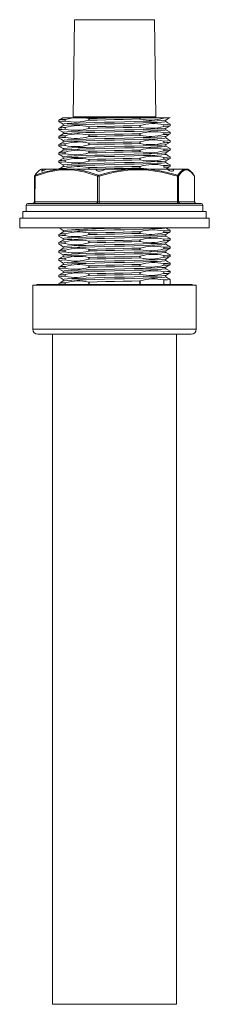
# Model space of a CAD drawing. Header units: millimetres. Extents: x 41 to 196, y 14 to 277.
# Tile 8 of 9: x 41 to 61, y 177 to 277. Entities that reach past the tile are written whole.
import ezdxf

# ---------------------------------------------------------------- set-up
doc = ezdxf.new("R2010")
doc.units = ezdxf.units.MM

msp = doc.modelspace()

# ---------------------------------------------------------------- linework, layer by layer
at = {"color": 7, "linetype": 'Continuous', "lineweight": 15}
for p, q in [((47.0474, 277.4504), (46.9437, 267.5494)), ((47.0474, 277.4504), (54.0385, 277.4504)), ((54.0385, 277.4504), (55.2379, 277.4504)), ((55.3416, 267.5494), (55.2379, 277.4504)), ((45.476, 267.221), (45.476, 267.0543)), ((46.9425, 267.4504), (45.8803, 267.4504)), ((46.1024, 267.2842), (46.1206, 267.2876)), ((46.1024, 267.1175), (46.1024, 267.2842)), ((46.1206, 267.1155), (46.1024, 267.1175)), ((46.1206, 267.2876), (46.9425, 267.4504)), ((46.1206, 267.1155), (46.1206, 267.2876)), ((48.0358, 267.4504), (46.9425, 267.4504)), ((48.0358, 267.4504), (48.528, 267.3687)), ((52.0291, 267.4504), (48.0358, 267.4504)), ((48.528, 267.3687), (48.553, 267.3667)), ((48.528, 267.1966), (48.528, 267.3687)), ((48.553, 267.2), (48.528, 267.1966)), ((48.553, 267.2), (48.553, 267.3667)), ((52.0291, 267.4504), (53.7323, 267.4504)), ((53.7323, 267.3259), (53.7323, 267.4504)), ((53.7573, 267.4504), (53.7323, 267.4504)), ((53.7573, 267.3239), (53.7323, 267.3259)), ((53.7573, 267.3239), (53.7573, 267.4504)), ((56.1647, 267.4504), (53.7573, 267.4504)), ((56.1647, 267.4049), (56.1647, 267.4504)), ((56.183, 267.4504), (56.1647, 267.4504)), ((56.183, 267.4083), (56.1647, 267.4049)), ((56.183, 267.4083), (56.183, 267.4504)), ((56.183, 267.4504), (56.7396, 267.4504)), ((56.376, 267.0545), (56.376, 267.2179)), ((45.476, 266.3877), (45.476, 266.221)), ((45.9093, 266.8042), (45.9093, 266.6408)), ((46.1024, 266.4509), (46.1206, 266.4543)), ((46.1024, 266.2842), (46.1024, 266.4509)), ((46.1206, 266.2822), (46.1024, 266.2842)), ((46.1206, 266.2822), (46.1206, 266.4543)), ((48.528, 266.5353), (48.553, 266.5333)), ((48.528, 266.3633), (48.528, 266.5353)), ((48.553, 266.3667), (48.528, 266.3633)), ((48.553, 266.3667), (48.553, 266.5333)), ((53.7323, 266.6592), (53.7573, 266.6627)), ((53.7323, 266.4926), (53.7323, 266.6592)), ((53.7573, 266.4906), (53.7323, 266.4926)), ((53.7573, 266.4906), (53.7573, 266.6627)), ((56.1647, 266.7436), (56.183, 266.7416)), ((56.1647, 266.5715), (56.1647, 266.7436)), ((56.183, 266.575), (56.1647, 266.5715)), ((56.183, 266.575), (56.183, 266.7416)), ((56.376, 266.2212), (56.376, 266.3846)), ((56.8093, 266.6377), (56.8093, 266.8043)), ((45.476, 265.5543), (45.476, 265.3877)), ((45.9093, 265.9708), (45.9093, 265.8075)), ((45.9093, 265.1375), (45.9093, 264.9741)), ((46.1024, 265.6175), (46.1206, 265.6209)), ((46.1024, 265.4509), (46.1024, 265.6175)), ((46.1206, 265.4488), (46.1024, 265.4509)), ((46.1206, 265.4488), (46.1206, 265.6209)), ((48.528, 265.702), (48.553, 265.7)), ((48.528, 265.5299), (48.528, 265.702)), ((48.553, 265.5333), (48.528, 265.5299)), ((48.553, 265.5333), (48.553, 265.7)), ((53.7323, 265.8259), (53.7573, 265.8293)), ((53.7323, 265.6592), (53.7323, 265.8259)), ((53.7573, 265.6572), (53.7323, 265.6592)), ((53.7573, 265.6572), (53.7573, 265.8293)), ((56.1647, 265.9103), (56.183, 265.9083)), ((56.1647, 265.7382), (56.1647, 265.9103)), ((56.183, 265.7416), (56.1647, 265.7382)), ((56.1647, 265.077), (56.183, 265.075)), ((56.1647, 264.9049), (56.1647, 265.077)), ((56.183, 265.7416), (56.183, 265.9083)), ((56.183, 264.9083), (56.183, 265.075)), ((56.376, 265.3879), (56.376, 265.5512)), ((56.8093, 265.8043), (56.8093, 265.971)), ((56.8093, 264.971), (56.8093, 265.1377)), ((45.476, 264.721), (45.476, 264.5543)), ((45.9093, 264.3041), (45.9093, 264.1408)), ((46.1024, 264.7842), (46.1206, 264.7876)), ((46.1024, 264.6175), (46.1024, 264.7842)), ((46.1206, 264.6155), (46.1024, 264.6175)), ((46.1206, 264.6155), (46.1206, 264.7876)), ((48.528, 264.8687), (48.553, 264.8667)), ((48.528, 264.6966), (48.528, 264.8687)), ((48.553, 264.7), (48.528, 264.6966)), ((48.553, 264.7), (48.553, 264.8667)), ((53.7323, 264.9926), (53.7573, 264.996)), ((53.7323, 264.8259), (53.7323, 264.9926)), ((53.7573, 264.8239), (53.7323, 264.8259)), ((53.7323, 264.1592), (53.7573, 264.1627)), ((53.7323, 263.9926), (53.7323, 264.1592)), ((53.7573, 264.8239), (53.7573, 264.996)), ((53.7573, 263.9906), (53.7573, 264.1627)), ((56.183, 264.9083), (56.1647, 264.9049)), ((56.1647, 264.2436), (56.183, 264.2416)), ((56.1647, 264.0715), (56.1647, 264.2436)), ((56.183, 264.075), (56.1647, 264.0715)), ((56.183, 264.075), (56.183, 264.2416)), ((56.376, 264.5545), (56.376, 264.7179)), ((56.8093, 264.1377), (56.8093, 264.3043)), ((45.476, 263.8877), (45.476, 263.721)), ((45.476, 263.0543), (45.476, 262.8877)), ((45.9093, 263.4708), (45.9093, 263.3075)), ((46.1024, 263.9509), (46.1206, 263.9543)), ((46.1024, 263.7842), (46.1024, 263.9509)), ((46.1206, 263.7822), (46.1024, 263.7842)), ((46.1024, 263.1175), (46.1206, 263.1209)), ((46.1024, 262.9509), (46.1024, 263.1175)), ((46.1206, 263.7822), (46.1206, 263.9543)), ((46.1206, 262.9488), (46.1206, 263.1209)), ((48.528, 264.0354), (48.553, 264.0333)), ((48.528, 263.8633), (48.528, 264.0354)), ((48.553, 263.8667), (48.528, 263.8633)), ((48.528, 263.202), (48.553, 263.2)), ((48.528, 263.0299), (48.528, 263.202)), ((48.553, 263.8667), (48.553, 264.0333)), ((48.553, 263.0333), (48.553, 263.2)), ((53.7573, 263.9906), (53.7323, 263.9926)), ((53.7323, 263.3259), (53.7573, 263.3293)), ((53.7323, 263.1592), (53.7323, 263.3259)), ((53.7573, 263.1572), (53.7323, 263.1592)), ((53.7573, 263.1572), (53.7573, 263.3293)), ((56.1647, 263.4103), (56.183, 263.4083)), ((56.1647, 263.2382), (56.1647, 263.4103)), ((56.183, 263.2416), (56.1647, 263.2382)), ((56.183, 263.2416), (56.183, 263.4083)), ((56.376, 263.7212), (56.376, 263.8846)), ((56.376, 262.8879), (56.376, 263.0512)), ((56.8093, 263.3043), (56.8093, 263.471)), ((43.665, 262.2082), (43.5862, 262.1627)), ((43.6983, 262.2171), (43.9558, 262.2171)), ((44.2194, 262.2171), (43.9558, 262.2171)), ((45.5275, 262.2082), (44.2391, 262.2082)), ((44.2738, 262.2171), (45.5526, 262.2171)), ((45.476, 262.221), (45.476, 262.2171)), ((45.5526, 262.2171), (45.6406, 262.2171)), ((45.6406, 262.2171), (45.8212, 262.2171)), ((46.6951, 262.151), (45.7774, 262.151)), ((45.8212, 262.2171), (46.739, 262.2171)), ((45.9093, 262.6375), (45.9093, 262.4741)), ((46.1206, 262.9488), (46.1024, 262.9509)), ((46.1024, 262.2842), (46.1206, 262.2876)), ((46.739, 262.2171), (46.9281, 262.2171)), ((46.9281, 262.2171), (47.0294, 262.2171)), ((49.2314, 262.2082), (47.011, 262.2082)), ((47.0294, 262.2171), (49.2301, 262.2171)), ((48.553, 263.0333), (48.528, 263.0299)), ((48.528, 262.3687), (48.553, 262.3667)), ((50.1958, 262.2171), (49.2301, 262.2171)), ((52.6117, 262.2082), (50.1792, 262.2082)), ((50.1936, 262.2171), (52.6051, 262.2171)), ((52.6051, 262.2171), (52.7273, 262.2171)), ((52.7273, 262.2171), (52.9615, 262.2171)), ((52.9615, 262.2171), (54.1139, 262.2171)), ((54.1355, 262.151), (52.983, 262.151)), ((53.7323, 262.4926), (53.7573, 262.496)), ((53.7323, 262.3259), (53.7323, 262.4926)), ((53.7573, 262.3239), (53.7323, 262.3259)), ((53.7573, 262.3239), (53.7573, 262.496)), ((54.1139, 262.2171), (54.3439, 262.2171)), ((54.3439, 262.2171), (54.4595, 262.2171)), ((54.4595, 262.2171), (56.4169, 262.2171)), ((56.4477, 262.2082), (54.4743, 262.2082)), ((56.1647, 262.577), (56.183, 262.575)), ((56.1647, 262.4049), (56.1647, 262.577)), ((56.183, 262.4083), (56.1647, 262.4049)), ((56.183, 262.4083), (56.183, 262.575)), ((56.376, 262.2171), (56.376, 262.2179)), ((57.0625, 262.2171), (56.4838, 262.2171)), ((56.8093, 262.471), (56.8093, 262.6377)), ((57.0625, 262.2171), (58.1952, 262.2171)), ((58.2268, 262.2082), (57.0828, 262.2082)), ((58.2293, 262.2171), (58.2829, 262.2171)), ((58.2829, 262.2171), (58.5176, 262.2171)), ((58.583, 262.151), (58.3484, 262.151)), ((58.5176, 262.2171), (58.5585, 262.2171)), ((58.5585, 262.2171), (58.5728, 262.2171)), ((58.6991, 262.1627), (58.6203, 262.2082)), ((42.999, 261.507), (42.974, 258.8822)), ((43.0561, 261.5096), (43.0311, 258.8823)), ((49.4039, 258.8823), (49.409, 261.5096)), ((49.5726, 261.5096), (49.5675, 258.8823)), ((57.5695, 258.8823), (57.5496, 261.5096)), ((57.6591, 261.5096), (57.6791, 258.8823)), ((59.3082, 258.8823), (59.2832, 261.5096)), ((59.3114, 258.8822), (59.2863, 261.507)), ((42.1485, 258.5519), (42.1427, 257.8838)), ((42.3152, 258.7171), (59.9702, 258.7171)), ((43.0311, 258.8823), (49.4039, 258.8823)), ((49.5675, 258.8823), (57.5695, 258.8823)), ((57.6791, 258.8823), (59.3082, 258.8823)), ((60.1427, 257.8838), (60.1368, 258.5519)), ((41.476, 257.2171), (41.476, 256.2171)), ((60.8093, 257.2171), (41.476, 257.2171)), ((41.8093, 257.8838), (41.8093, 257.2171)), ((60.476, 257.8838), (41.8093, 257.8838)), ((60.476, 257.2171), (60.476, 257.8838)), ((60.8093, 256.2171), (60.8093, 257.2171)), ((60.8093, 256.2171), (41.476, 256.2171)), ((45.476, 255.5543), (45.476, 255.3877)), ((45.9093, 255.9708), (45.9093, 255.8075)), ((45.9093, 255.1375), (45.9093, 254.9741)), ((46.1024, 255.6175), (46.1206, 255.6209)), ((46.1024, 255.4509), (46.1024, 255.6175)), ((46.1206, 255.4488), (46.1024, 255.4509)), ((46.1206, 255.4488), (46.1206, 255.6209)), ((48.528, 255.702), (48.553, 255.7)), ((48.528, 255.5299), (48.528, 255.702)), ((48.553, 255.5333), (48.528, 255.5299)), ((48.553, 255.5333), (48.553, 255.7)), ((53.7323, 255.8259), (53.7573, 255.8293)), ((53.7323, 255.6592), (53.7323, 255.8259)), ((53.7573, 255.6572), (53.7323, 255.6592)), ((53.7573, 255.6572), (53.7573, 255.8293)), ((56.1647, 255.9103), (56.183, 255.9083)), ((56.1647, 255.7382), (56.1647, 255.9103)), ((56.183, 255.7416), (56.1647, 255.7382)), ((56.1647, 255.077), (56.183, 255.075)), ((56.1647, 254.9049), (56.1647, 255.077)), ((56.183, 255.7416), (56.183, 255.9083)), ((56.183, 254.9083), (56.183, 255.075)), ((56.376, 255.3879), (56.376, 255.5513)), ((56.8093, 255.8043), (56.8093, 255.971)), ((56.8093, 254.971), (56.8093, 255.1377)), ((45.476, 254.721), (45.476, 254.5543)), ((45.9093, 254.3042), (45.9093, 254.1408)), ((46.1024, 254.7842), (46.1206, 254.7876)), ((46.1024, 254.6175), (46.1024, 254.7842)), ((46.1206, 254.6155), (46.1024, 254.6175)), ((46.1206, 254.6155), (46.1206, 254.7876)), ((48.528, 254.8687), (48.553, 254.8667)), ((48.528, 254.6966), (48.528, 254.8687)), ((48.553, 254.7), (48.528, 254.6966)), ((48.528, 254.0354), (48.553, 254.0333)), ((48.528, 253.8632), (48.528, 254.0354)), ((48.553, 254.7), (48.553, 254.8667)), ((48.553, 253.8667), (48.553, 254.0333)), ((53.7323, 254.9926), (53.7573, 254.996)), ((53.7323, 254.8259), (53.7323, 254.9926)), ((53.7573, 254.8239), (53.7323, 254.8259)), ((53.7323, 254.1592), (53.7573, 254.1627)), ((53.7323, 253.9926), (53.7323, 254.1592)), ((53.7573, 254.8239), (53.7573, 254.996)), ((53.7573, 253.9906), (53.7573, 254.1627)), ((56.183, 254.9083), (56.1647, 254.9049)), ((56.1647, 254.2436), (56.183, 254.2416)), ((56.1647, 254.0715), (56.1647, 254.2436)), ((56.183, 254.075), (56.1647, 254.0715)), ((56.183, 254.075), (56.183, 254.2416)), ((56.376, 254.5545), (56.376, 254.7179)), ((56.8093, 254.1377), (56.8093, 254.3043)), ((45.476, 253.8877), (45.476, 253.721)), ((45.476, 253.0543), (45.476, 252.8877)), ((45.9093, 253.4708), (45.9093, 253.3075)), ((46.1024, 253.9509), (46.1206, 253.9543)), ((46.1024, 253.7842), (46.1024, 253.9509)), ((46.1206, 253.7822), (46.1024, 253.7842)), ((46.1024, 253.1175), (46.1206, 253.1209)), ((46.1024, 252.9509), (46.1024, 253.1175)), ((46.1206, 253.7822), (46.1206, 253.9543)), ((46.1206, 252.9488), (46.1206, 253.1209)), ((48.553, 253.8667), (48.528, 253.8632)), ((48.528, 253.202), (48.553, 253.2)), ((48.528, 253.0299), (48.528, 253.202)), ((48.553, 253.0333), (48.528, 253.0299)), ((48.553, 253.0333), (48.553, 253.2)), ((53.7573, 253.9906), (53.7323, 253.9926)), ((53.7323, 253.3259), (53.7573, 253.3293)), ((53.7323, 253.1592), (53.7323, 253.3259)), ((53.7573, 253.1572), (53.7323, 253.1592)), ((53.7573, 253.1572), (53.7573, 253.3293)), ((56.1647, 253.4103), (56.183, 253.4083)), ((56.1647, 253.2382), (56.1647, 253.4103)), ((56.183, 253.2416), (56.1647, 253.2382)), ((56.183, 253.2416), (56.183, 253.4083)), ((56.376, 253.7212), (56.376, 253.8846)), ((56.376, 252.8879), (56.376, 253.0512)), ((56.8093, 253.3043), (56.8093, 253.471)), ((45.476, 252.221), (45.476, 252.0543)), ((45.9093, 252.6375), (45.9093, 252.4741)), ((46.1206, 252.9488), (46.1024, 252.9509)), ((46.1024, 252.2842), (46.1206, 252.2876)), ((46.1024, 252.1175), (46.1024, 252.2842)), ((46.1206, 252.1155), (46.1024, 252.1175)), ((46.1206, 252.1155), (46.1206, 252.2876)), ((48.528, 252.3687), (48.553, 252.3667)), ((48.528, 252.1966), (48.528, 252.3687)), ((48.553, 252.2), (48.528, 252.1966)), ((48.553, 252.2), (48.553, 252.3667)), ((53.7323, 252.4926), (53.7573, 252.496)), ((53.7323, 252.3259), (53.7323, 252.4926)), ((53.7573, 252.3239), (53.7323, 252.3259)), ((53.7573, 252.3239), (53.7573, 252.496)), ((56.1647, 252.577), (56.183, 252.575)), ((56.1647, 252.4049), (56.1647, 252.577)), ((56.183, 252.4083), (56.1647, 252.4049)), ((56.183, 252.4083), (56.183, 252.575)), ((56.376, 252.0545), (56.376, 252.2179)), ((56.8093, 252.471), (56.8093, 252.6377)), ((45.476, 251.3877), (45.476, 251.221)), ((45.9093, 251.8042), (45.9093, 251.6408)), ((46.1024, 251.4509), (46.1206, 251.4543)), ((46.1024, 251.2842), (46.1024, 251.4509)), ((46.1206, 251.2822), (46.1024, 251.2842)), ((46.1206, 251.2822), (46.1206, 251.4543)), ((48.528, 251.5354), (48.553, 251.5333)), ((48.528, 251.3633), (48.528, 251.5354)), ((48.553, 251.3667), (48.528, 251.3633)), ((48.553, 251.3667), (48.553, 251.5333)), ((53.7323, 251.6592), (53.7573, 251.6627)), ((53.7323, 251.4926), (53.7323, 251.6592)), ((53.7573, 251.4906), (53.7323, 251.4926)), ((53.7573, 251.4906), (53.7573, 251.6627)), ((56.1647, 251.7436), (56.183, 251.7416)), ((56.1647, 251.5715), (56.1647, 251.7436)), ((56.183, 251.575), (56.1647, 251.5715)), ((56.183, 251.575), (56.183, 251.7416)), ((56.376, 251.2212), (56.376, 251.3846)), ((56.8093, 251.6377), (56.8093, 251.8043)), ((42.8093, 250.3838), (42.8093, 245.8838)), ((59.476, 250.3838), (42.8093, 250.3838)), ((43.226, 250.4504), (43.2272, 250.3838)), ((59.0593, 250.4504), (43.226, 250.4504)), ((45.476, 250.5543), (45.476, 250.4504)), ((45.9093, 250.9708), (45.9093, 250.8074)), ((46.1024, 250.6175), (46.1206, 250.6209)), ((48.528, 250.702), (48.553, 250.7)), ((53.7323, 250.8259), (53.7573, 250.8293)), ((56.1647, 250.9103), (56.183, 250.9083)), ((56.8093, 250.4504), (56.8093, 250.971)), ((59.0582, 250.3838), (59.0593, 250.4504)), ((59.476, 245.8838), (59.476, 250.3838)), ((58.976, 245.3838), (43.3093, 245.3838)), ((44.8093, 245.3838), (44.8093, 177.0504)), ((57.476, 177.0504), (57.476, 245.3838)), ((57.476, 177.0504), (44.8093, 177.0504))]:
    msp.add_line(p, q, dxfattribs=at)
at = {"color": 8, "linetype": 'Continuous', "lineweight": 15}
for p, q in [((46.9437, 267.5494), (54.1118, 267.5494)), ((54.1118, 267.5494), (55.3416, 267.5494)), ((43.9263, 262.2082), (43.665, 262.2082)), ((46.1024, 262.2171), (46.1024, 262.2842)), ((46.1206, 262.2171), (46.1206, 262.2876)), ((48.528, 262.2171), (48.528, 262.3687)), ((48.553, 262.2171), (48.553, 262.3667)), ((59.2847, 261.507), (59.2832, 261.5096)), ((60.1368, 258.5519), (42.1485, 258.5519)), ((46.1024, 250.4504), (46.1024, 250.6175)), ((46.1206, 250.4504), (46.1206, 250.6209)), ((48.528, 250.4504), (48.528, 250.702)), ((48.553, 250.4504), (48.553, 250.7)), ((53.7323, 250.4504), (53.7323, 250.8259)), ((53.7573, 250.4504), (53.7573, 250.8293)), ((56.1647, 250.4504), (56.1647, 250.9103)), ((56.183, 250.4504), (56.183, 250.9083)), ((42.8093, 245.8838), (59.476, 245.8838))]:
    msp.add_line(p, q, dxfattribs=at)
at = {"color": 7, "linetype": 'Continuous', "lineweight": 15, "flags": 128}
for points in [[(46.1024, 267.1175), (45.7591, 267.097), (45.5468, 267.0756), (45.476, 267.0542), (45.4944, 267.0488)], [(45.8773, 267.4556), (45.6994, 267.3528), (45.4812, 267.2267)], [(45.9098, 266.8042), (46.0102, 266.8306), (46.3094, 266.8568), (46.7884, 266.8821), (47.4421, 266.9086), (48.2395, 266.935), (49.1359, 266.9603), (50.12, 266.9866), (51.1478, 267.0131), (52.1609, 267.0386), (53.1424, 267.0646), (54.0538, 267.0912), (54.8432, 267.1169), (55.4916, 267.1426), (55.9789, 267.1692), (56.276, 267.1952), (56.3528, 267.2148)], [(52.0291, 267.4504), (51.1482, 267.43), (50.2497, 267.4086), (49.374, 267.3872), (48.553, 267.3667)], [(53.7323, 267.3259), (52.9006, 267.3045), (52.0353, 267.2839), (51.1482, 267.2633), (50.2497, 267.2419), (49.374, 267.2206), (48.553, 267.2)], [(56.7396, 267.4504), (56.5308, 267.4298), (56.183, 267.4083)], [(56.3678, 267.2132), (56.5859, 267.3392), (56.8041, 267.4653)], [(46.1024, 266.2842), (45.7591, 266.2636), (45.5468, 266.2423), (45.476, 266.2209), (45.4959, 266.2151)], [(45.9161, 266.6447), (45.698, 266.5186), (45.4798, 266.3926)], [(45.4809, 267.0488), (45.6991, 266.9227), (45.9093, 266.8012)], [(45.4818, 266.215), (45.6999, 266.089), (45.9093, 265.9679)], [(45.9098, 265.9708), (46.0102, 265.9972), (46.3094, 266.0235), (46.7884, 266.0488), (47.4421, 266.0752), (48.2395, 266.1017), (49.1359, 266.127), (50.12, 266.1532), (51.1478, 266.1798), (52.1609, 266.2052), (53.1424, 266.2312), (54.0538, 266.2579), (54.8432, 266.2836), (55.4916, 266.3093), (55.9789, 266.3359), (56.276, 266.3619), (56.3549, 266.382)], [(56.3755, 267.0545), (56.376, 267.0544), (56.276, 267.0289), (55.9789, 267.0029), (55.4916, 266.9763), (54.8432, 266.9506), (54.0538, 266.9249), (53.1424, 266.8983), (52.1609, 266.8723), (51.1478, 266.8468), (50.12, 266.8203), (49.1359, 266.794), (48.2395, 266.7687), (47.4421, 266.7423), (46.7884, 266.7158), (46.3094, 266.6905), (46.0102, 266.6643), (45.9302, 266.6432)], [(56.3755, 266.2212), (56.376, 266.2211), (56.276, 266.1956), (55.9789, 266.1696), (55.4916, 266.143), (54.8432, 266.1173), (54.0538, 266.0916), (53.1424, 266.065), (52.1609, 266.0389), (51.1478, 266.0135), (50.12, 265.9869), (49.1359, 265.9607), (48.2395, 265.9354), (47.4421, 265.9089), (46.7884, 265.8825), (46.3094, 265.8572), (46.0102, 265.831), (45.9327, 265.8105)], [(53.7323, 266.6592), (52.9006, 266.6378), (52.0353, 266.6172), (51.1482, 266.5967), (50.2497, 266.5753), (49.374, 266.5539), (48.553, 266.5333)], [(53.7323, 266.4926), (52.9006, 266.4712), (52.0353, 266.4506), (51.1482, 266.43), (50.2497, 266.4086), (49.374, 266.3872), (48.553, 266.3667)], [(56.8089, 266.8043), (56.8093, 266.8042), (56.7386, 266.7836), (56.5298, 266.763), (56.183, 266.7416)], [(56.3687, 266.3804), (56.5869, 266.5065), (56.8051, 266.6325)], [(56.805, 266.8095), (56.5868, 266.9356), (56.376, 267.0575)], [(56.8043, 265.9766), (56.5861, 266.1027), (56.376, 266.2241)], [(46.1024, 265.4509), (45.7591, 265.4303), (45.5468, 265.4089), (45.476, 265.3875), (45.4947, 265.3821)], [(45.9172, 265.812), (45.699, 265.6859), (45.4809, 265.5599)], [(45.4811, 265.382), (45.6993, 265.256), (45.9093, 265.1346)], [(45.9098, 265.1375), (46.0102, 265.1639), (46.3094, 265.1902), (46.7884, 265.2155), (47.4421, 265.2419), (48.2395, 265.2683), (49.1359, 265.2937), (50.12, 265.3199), (51.1478, 265.3465), (52.1609, 265.3719), (53.1424, 265.3979), (54.0538, 265.4245), (54.8432, 265.4502), (55.4916, 265.4759), (55.9789, 265.5026), (56.276, 265.5286), (56.3553, 265.5488)], [(56.3755, 265.3879), (56.376, 265.3877), (56.276, 265.3623), (55.9789, 265.3363), (55.4916, 265.3096), (54.8432, 265.284), (54.0538, 265.2582), (53.1424, 265.2316), (52.1609, 265.2056), (51.1478, 265.1802), (50.12, 265.1536), (49.1359, 265.1274), (48.2395, 265.102), (47.4421, 265.0756), (46.7884, 265.0492), (46.3094, 265.0239), (46.0102, 264.9976), (45.9317, 264.9769)], [(53.7323, 265.8259), (52.9006, 265.8045), (52.0353, 265.7839), (51.1482, 265.7633), (50.2497, 265.7419), (49.374, 265.7206), (48.553, 265.7)], [(53.7323, 265.6592), (52.9006, 265.6378), (52.0353, 265.6172), (51.1482, 265.5967), (50.2497, 265.5753), (49.374, 265.5539), (48.553, 265.5333)], [(56.8089, 265.971), (56.8093, 265.9709), (56.7386, 265.9503), (56.5298, 265.9297), (56.183, 265.9083)], [(56.8089, 265.1377), (56.8093, 265.1375), (56.7386, 265.117), (56.5298, 265.0964), (56.183, 265.075)], [(56.3689, 265.5471), (56.587, 265.6732), (56.8052, 265.7993)], [(56.8055, 265.1426), (56.5873, 265.2687), (56.376, 265.3908)], [(46.1024, 264.6175), (45.7591, 264.597), (45.5468, 264.5756), (45.476, 264.5542), (45.4929, 264.5493)], [(45.4802, 264.5492), (45.6983, 264.4232), (45.9093, 264.3012)], [(45.9166, 264.145), (45.6984, 264.0189), (45.4802, 263.8928)], [(45.9168, 264.9784), (45.6987, 264.8524), (45.4805, 264.7263)], [(45.9098, 264.3041), (46.0102, 264.3306), (46.3094, 264.3568), (46.7884, 264.3821), (47.4421, 264.4086), (48.2395, 264.435), (49.1359, 264.4603), (50.12, 264.4866), (51.1478, 264.5131), (52.1609, 264.5386), (53.1424, 264.5646), (54.0538, 264.5912), (54.8432, 264.6169), (55.4916, 264.6426), (55.9789, 264.6692), (56.276, 264.6952), (56.3531, 264.7149)], [(56.3755, 264.5545), (56.376, 264.5544), (56.276, 264.5289), (55.9789, 264.5029), (55.4916, 264.4763), (54.8432, 264.4506), (54.0538, 264.4249), (53.1424, 264.3983), (52.1609, 264.3723), (51.1478, 264.3468), (50.12, 264.3203), (49.1359, 264.294), (48.2395, 264.2687), (47.4421, 264.2423), (46.7884, 264.2158), (46.3094, 264.1905), (46.0102, 264.1643), (45.9312, 264.1435)], [(53.7323, 264.9926), (52.9006, 264.9712), (52.0353, 264.9506), (51.1482, 264.93), (50.2497, 264.9086), (49.374, 264.8872), (48.553, 264.8667)], [(53.7323, 264.8259), (52.9006, 264.8045), (52.0353, 264.7839), (51.1482, 264.7633), (50.2497, 264.7419), (49.374, 264.7206), (48.553, 264.7)], [(53.7323, 264.1592), (52.9006, 264.1378), (52.0353, 264.1172), (51.1482, 264.0967), (50.2497, 264.0753), (49.374, 264.0539), (48.553, 264.0333)], [(56.8089, 264.3043), (56.8093, 264.3042), (56.7386, 264.2836), (56.5298, 264.263), (56.183, 264.2416)], [(56.3673, 263.8796), (56.5854, 264.0056), (56.8036, 264.1317)], [(56.3679, 264.7132), (56.586, 264.8393), (56.8042, 264.9653)], [(56.8041, 264.3101), (56.586, 264.4361), (56.376, 264.5575)], [(46.1024, 263.7842), (45.7591, 263.7636), (45.5468, 263.7423), (45.476, 263.7209), (45.4931, 263.7159)], [(45.4803, 263.7159), (45.6984, 263.5898), (45.9093, 263.4679)], [(45.9174, 263.3121), (45.6993, 263.1861), (45.4811, 263.06)], [(45.9098, 263.4708), (46.0102, 263.4973), (46.3094, 263.5235), (46.7884, 263.5488), (47.4421, 263.5752), (48.2395, 263.6017), (49.1359, 263.627), (50.12, 263.6532), (51.1478, 263.6798), (52.1609, 263.7052), (53.1424, 263.7312), (54.0538, 263.7579), (54.8432, 263.7836), (55.4916, 263.8093), (55.9789, 263.8359), (56.276, 263.8619), (56.3518, 263.8812)], [(45.9098, 262.6375), (46.0102, 262.6639), (46.3094, 262.6902), (46.7884, 262.7155), (47.4421, 262.7419), (48.2395, 262.7683), (49.1359, 262.7937), (50.12, 262.8199), (51.1478, 262.8465), (52.1609, 262.8719), (53.1424, 262.8979), (54.0538, 262.9245), (54.8432, 262.9502), (55.4916, 262.9759), (55.9789, 263.0026), (56.276, 263.0286), (56.3534, 263.0483)], [(56.3755, 263.7212), (56.376, 263.7211), (56.276, 263.6956), (55.9789, 263.6696), (55.4916, 263.643), (54.8432, 263.6173), (54.0538, 263.5916), (53.1424, 263.565), (52.1609, 263.5389), (51.1478, 263.5135), (50.12, 263.4869), (49.1359, 263.4607), (48.2395, 263.4354), (47.4421, 263.4089), (46.7884, 263.3825), (46.3094, 263.3572), (46.0102, 263.331), (45.9331, 263.3106)], [(53.7323, 263.9926), (52.9006, 263.9712), (52.0353, 263.9506), (51.1482, 263.93), (50.2497, 263.9086), (49.374, 263.8872), (48.553, 263.8667)], [(53.7323, 263.3259), (52.9006, 263.3045), (52.0353, 263.2839), (51.1482, 263.2633), (50.2497, 263.2419), (49.374, 263.2206), (48.553, 263.2)], [(53.7323, 263.1592), (52.9006, 263.1378), (52.0353, 263.1172), (51.1482, 263.0966), (50.2497, 263.0753), (49.374, 263.0539), (48.553, 263.0333)], [(56.8089, 263.471), (56.8093, 263.4709), (56.7386, 263.4503), (56.5298, 263.4297), (56.183, 263.4083)], [(56.3681, 263.0467), (56.5862, 263.1727), (56.8044, 263.2988)], [(56.8055, 263.4759), (56.5873, 263.602), (56.376, 263.7241)], [(45.5934, 262.1314), (44.3206, 261.9128), (43.0561, 261.5096)], [(43.9263, 262.2082), (43.8073, 262.1243), (43.7245, 262.0506), (43.7103, 262.0122), (43.7507, 262.006), (43.8297, 262.0245), (43.9402, 262.0647), (44.0793, 262.1264), (44.2391, 262.2082)], [(43.9558, 262.2171), (43.9355, 262.213), (43.9263, 262.2082)], [(44.2391, 262.2082), (44.2618, 262.2161), (44.2738, 262.2171)], [(46.1024, 262.9509), (45.7591, 262.9303), (45.5468, 262.9089), (45.476, 262.8875), (45.4952, 262.882)], [(45.9161, 262.478), (45.698, 262.352), (45.4798, 262.2259)], [(45.4814, 262.8819), (45.6995, 262.7558), (45.9093, 262.6346)], [(45.6035, 262.1903), (45.5653, 262.1985), (45.5275, 262.2082)], [(45.7774, 262.151), (45.7437, 262.147), (45.5934, 262.1314)], [(45.7774, 262.151), (45.648, 262.1809), (45.6035, 262.1903)], [(45.7774, 262.151), (45.7783, 262.1639), (45.7808, 262.1763), (45.7849, 262.1878), (45.7903, 262.1978), (45.797, 262.206), (45.8045, 262.2121), (45.8127, 262.2158), (45.8212, 262.2171)], [(56.3755, 262.8879), (56.376, 262.8877), (56.276, 262.8623), (55.9789, 262.8363), (55.4916, 262.8097), (54.8432, 262.784), (54.0538, 262.7582), (53.1424, 262.7316), (52.1609, 262.7056), (51.1478, 262.6802), (50.12, 262.6536), (49.1359, 262.6274), (48.2395, 262.602), (47.4421, 262.5756), (46.7884, 262.5492), (46.3094, 262.5239), (46.0102, 262.4976), (45.9301, 262.4765)], [(46.6951, 262.151), (46.696, 262.1639), (46.6986, 262.1763), (46.7027, 262.1878), (46.7081, 262.1978), (46.7147, 262.206), (46.7223, 262.2121), (46.7305, 262.2158), (46.739, 262.2171)], [(46.895, 262.1903), (46.7321, 262.1595), (46.6951, 262.151)], [(46.8789, 262.1314), (46.7287, 262.147), (46.6951, 262.151)], [(49.409, 261.5096), (48.1637, 261.9092), (46.8789, 262.1314)], [(47.011, 262.2082), (46.9537, 262.1994), (46.895, 262.1903)], [(53.7323, 262.4926), (52.9006, 262.4712), (52.0353, 262.4506), (51.1482, 262.43), (50.2497, 262.4086), (49.374, 262.3872), (48.553, 262.3667)], [(49.2301, 262.2171), (49.2307, 262.213), (49.2314, 262.2082)], [(49.2314, 262.2082), (49.2708, 262.1243), (49.3781, 262.0506), (49.5242, 262.0122), (49.6774, 262.006), (49.8249, 262.0245), (49.9628, 262.0647), (50.0853, 262.1264), (50.1792, 262.2082)], [(52.7522, 262.1314), (51.1563, 261.9128), (49.5726, 261.5096)], [(50.1792, 262.2082), (50.1889, 262.2161), (50.1936, 262.2171)], [(53.7323, 262.3259), (52.9006, 262.3045), (52.0353, 262.2839), (51.1482, 262.2633), (50.2497, 262.2419), (50.1856, 262.2404)], [(52.6117, 262.2082), (52.6109, 262.2102), (52.6101, 262.212), (52.6093, 262.2136), (52.6085, 262.2148), (52.6077, 262.2158), (52.6068, 262.2165), (52.606, 262.217), (52.6051, 262.2171)], [(52.7421, 262.1903), (52.6815, 262.1985), (52.6117, 262.2082)], [(52.7421, 262.1903), (52.7407, 262.1962), (52.7391, 262.2015), (52.7374, 262.2062), (52.7355, 262.21), (52.7336, 262.2131), (52.7315, 262.2153), (52.7294, 262.2166), (52.7273, 262.2171)], [(52.983, 262.151), (52.808, 262.1809), (52.7421, 262.1903)], [(52.983, 262.151), (52.9409, 262.147), (52.7522, 262.1314)], [(52.983, 262.151), (52.9826, 262.1639), (52.9813, 262.1763), (52.9793, 262.1878), (52.9767, 262.1978), (52.9734, 262.206), (52.9697, 262.2121), (52.9656, 262.2158), (52.9615, 262.2171)], [(54.4414, 262.2277), (53.7923, 262.3166), (53.7573, 262.3239)], [(54.1355, 262.151), (54.135, 262.1639), (54.1338, 262.1763), (54.1318, 262.1878), (54.1291, 262.1978), (54.1258, 262.206), (54.1221, 262.2121), (54.1181, 262.2158), (54.1139, 262.2171)], [(54.3636, 262.1903), (54.1808, 262.1595), (54.1355, 262.151)], [(54.3664, 262.1314), (54.1777, 262.147), (54.1355, 262.151)], [(54.3636, 262.1903), (54.3618, 262.1962), (54.3597, 262.2015), (54.3574, 262.2062), (54.3549, 262.21), (54.3523, 262.2131), (54.3496, 262.2153), (54.3467, 262.2166), (54.3439, 262.2171)], [(54.4743, 262.2082), (54.4231, 262.1994), (54.3636, 262.1903)], [(57.5496, 261.5096), (55.9819, 261.9092), (54.3664, 262.1314)], [(56.8089, 262.6377), (56.8093, 262.6375), (56.7386, 262.617), (56.5298, 262.5964), (56.183, 262.575)], [(56.3689, 262.2138), (56.5871, 262.3399), (56.8052, 262.466)], [(56.8045, 262.6432), (56.5864, 262.7692), (56.376, 262.8908)], [(56.4169, 262.2171), (56.4379, 262.213), (56.4477, 262.2082)], [(56.4477, 262.2082), (56.6062, 262.1243), (56.7963, 262.0506), (56.9566, 262.0122), (57.0693, 262.006), (57.1379, 262.0245), (57.1653, 262.0647), (57.1487, 262.1264), (57.0828, 262.2082)], [(57.0828, 262.2082), (57.0697, 262.2161), (57.0625, 262.2171)], [(58.3015, 262.1314), (57.9783, 261.9128), (57.6591, 261.5096)], [(58.2812, 262.1903), (58.2589, 262.1985), (58.2268, 262.2082)], [(58.3484, 262.151), (58.3026, 262.1809), (58.2812, 262.1903)], [(58.3484, 262.151), (58.3398, 262.147), (58.3015, 262.1314)], [(58.6113, 262.1903), (58.5914, 262.1595), (58.583, 262.151)], [(58.6302, 262.1314), (58.5916, 262.147), (58.583, 262.151)], [(58.606, 262.2082), (58.6121, 262.1994), (58.6113, 262.1903)], [(59.2832, 261.5096), (58.9608, 261.9092), (58.6302, 262.1314)], [(43.0529, 261.5954), (43.052, 261.5912), (43.0571, 261.5903), (43.0673, 261.5928), (43.0746, 261.5954)], [(57.5547, 261.5954), (57.5723, 261.5912), (57.5868, 261.5903), (57.596, 261.5928), (57.5988, 261.5954)], [(43.0311, 258.8823), (43.0288, 258.85), (43.0224, 258.819), (43.0123, 258.7904), (42.9986, 258.7654), (42.9821, 258.7449), (42.9632, 258.7296), (42.9427, 258.7203), (42.9215, 258.7171)], [(49.4039, 258.8823), (49.4017, 258.85), (49.3953, 258.819), (49.3851, 258.7904), (49.3715, 258.7654), (49.3549, 258.7449), (49.3361, 258.7296), (49.3156, 258.7203), (49.2944, 258.7171)], [(49.6214, 258.7171), (49.611, 258.7203), (49.6009, 258.7296), (49.5916, 258.7449), (49.5834, 258.7654), (49.5767, 258.7904), (49.5717, 258.819), (49.5686, 258.85), (49.5675, 258.8823)], [(57.6235, 258.7171), (57.613, 258.7203), (57.6029, 258.7296), (57.5936, 258.7449), (57.5855, 258.7654), (57.5788, 258.7904), (57.5737, 258.819), (57.5706, 258.85), (57.5695, 258.8823)], [(45.48, 256.216), (45.6982, 256.0899), (45.9093, 255.9679)], [(56.3604, 256.2171), (56.276, 256.1956), (55.9789, 256.1696), (55.4916, 256.143), (54.8432, 256.1173), (54.0538, 256.0916), (53.1424, 256.065), (52.1609, 256.0389), (51.1478, 256.0135), (50.12, 255.9869), (49.1359, 255.9607), (48.2395, 255.9354), (47.4421, 255.9089), (46.7884, 255.8825), (46.3094, 255.8572), (46.0102, 255.831), (45.9332, 255.8107)], [(56.8046, 255.9765), (56.5865, 256.1025), (56.376, 256.2241)], [(46.1024, 255.4509), (45.7591, 255.4303), (45.5468, 255.4089), (45.476, 255.3875), (45.4941, 255.3823)], [(45.4808, 255.3822), (45.699, 255.2561), (45.9093, 255.1346)], [(45.9175, 255.8122), (45.6993, 255.6861), (45.4811, 255.56)], [(45.9098, 255.1375), (46.0102, 255.1639), (46.3094, 255.1902), (46.7884, 255.2155), (47.4421, 255.2419), (48.2395, 255.2683), (49.1359, 255.2937), (50.12, 255.3199), (51.1478, 255.3465), (52.1609, 255.3719), (53.1424, 255.3979), (54.0538, 255.4245), (54.8432, 255.4502), (55.4916, 255.476), (55.9789, 255.5026), (56.276, 255.5286), (56.3525, 255.5481)], [(56.3755, 255.3879), (56.376, 255.3877), (56.276, 255.3623), (55.9789, 255.3363), (55.4916, 255.3097), (54.8432, 255.2839), (54.0538, 255.2582), (53.1424, 255.2316), (52.1609, 255.2056), (51.1478, 255.1802), (50.12, 255.1536), (49.1359, 255.1274), (48.2395, 255.1021), (47.4421, 255.0756), (46.7884, 255.0492), (46.3094, 255.0239), (46.0102, 254.9976), (45.9307, 254.9767)], [(53.7323, 255.8259), (52.9006, 255.8045), (52.0353, 255.7839), (51.1482, 255.7633), (50.2497, 255.7419), (49.374, 255.7206), (48.553, 255.7)], [(53.7323, 255.6592), (52.9006, 255.6378), (52.0353, 255.6172), (51.1482, 255.5967), (50.2497, 255.5753), (49.374, 255.5539), (48.553, 255.5333)], [(56.8089, 255.971), (56.8093, 255.9709), (56.7386, 255.9503), (56.5298, 255.9297), (56.183, 255.9083)], [(56.8089, 255.1377), (56.8093, 255.1375), (56.7386, 255.117), (56.5298, 255.0964), (56.183, 255.075)], [(56.3676, 255.5464), (56.5858, 255.6725), (56.804, 255.7986)], [(56.8053, 255.1427), (56.5871, 255.2688), (56.376, 255.3908)], [(46.1024, 254.6175), (45.7591, 254.597), (45.5468, 254.5756), (45.476, 254.5542), (45.4959, 254.5484)], [(45.9163, 254.9782), (45.6982, 254.8521), (45.4801, 254.7261)], [(45.9169, 254.1452), (45.6988, 254.0191), (45.4806, 253.893)], [(45.4818, 254.5484), (45.6999, 254.4223), (45.9093, 254.3013)], [(45.9098, 254.3042), (46.0102, 254.3306), (46.3094, 254.3568), (46.7884, 254.3821), (47.4421, 254.4086), (48.2395, 254.435), (49.1359, 254.4603), (50.12, 254.4866), (51.1478, 254.5131), (52.1609, 254.5386), (53.1424, 254.5646), (54.0538, 254.5912), (54.8432, 254.6169), (55.4916, 254.6426), (55.9789, 254.6692), (56.276, 254.6952), (56.3547, 254.7153)], [(56.3755, 254.5545), (56.376, 254.5544), (56.276, 254.5289), (55.9789, 254.5029), (55.4916, 254.4763), (54.8432, 254.4506), (54.0538, 254.4249), (53.1424, 254.3983), (52.1609, 254.3723), (51.1478, 254.3468), (50.12, 254.3203), (49.1359, 254.294), (48.2395, 254.2687), (47.4421, 254.2423), (46.7884, 254.2158), (46.3094, 254.1905), (46.0102, 254.1643), (45.932, 254.1437)], [(53.7323, 254.9926), (52.9006, 254.9712), (52.0353, 254.9506), (51.1482, 254.93), (50.2497, 254.9086), (49.374, 254.8872), (48.553, 254.8667)], [(53.7323, 254.8259), (52.9006, 254.8045), (52.0353, 254.7839), (51.1482, 254.7633), (50.2497, 254.7419), (49.374, 254.7206), (48.553, 254.7)], [(53.7323, 254.1592), (52.9006, 254.1378), (52.0353, 254.1172), (51.1482, 254.0967), (50.2497, 254.0753), (49.374, 254.0539), (48.553, 254.0333)], [(56.8089, 254.3043), (56.8093, 254.3042), (56.7386, 254.2836), (56.5298, 254.263), (56.183, 254.2416)], [(56.3686, 254.7137), (56.5868, 254.8397), (56.805, 254.9658)], [(56.3689, 253.8805), (56.5871, 254.0066), (56.8052, 254.1326)], [(56.8041, 254.3101), (56.586, 254.4361), (56.376, 254.5575)], [(46.1024, 253.7842), (45.7591, 253.7636), (45.5468, 253.7423), (45.476, 253.7209), (45.4949, 253.7154)], [(45.9171, 253.312), (45.6989, 253.1859), (45.4808, 253.0598)], [(45.4812, 253.7153), (45.6994, 253.5892), (45.9093, 253.4679)], [(45.9098, 253.4708), (46.0102, 253.4972), (46.3094, 253.5235), (46.7884, 253.5488), (47.4421, 253.5752), (48.2395, 253.6017), (49.1359, 253.627), (50.12, 253.6532), (51.1478, 253.6798), (52.1609, 253.7052), (53.1424, 253.7312), (54.0538, 253.7579), (54.8432, 253.7836), (55.4916, 253.8093), (55.9789, 253.8359), (56.276, 253.8619), (56.3554, 253.8821)], [(45.9098, 252.6375), (46.0102, 252.6639), (46.3094, 252.6902), (46.7884, 252.7155), (47.4421, 252.7419), (48.2395, 252.7683), (49.1359, 252.7937), (50.12, 252.8199), (51.1478, 252.8465), (52.1609, 252.8719), (53.1424, 252.8979), (54.0538, 252.9245), (54.8432, 252.9502), (55.4916, 252.9759), (55.9789, 253.0026), (56.276, 253.0286), (56.3534, 253.0483)], [(56.3755, 253.7212), (56.376, 253.7211), (56.276, 253.6956), (55.9789, 253.6696), (55.4916, 253.643), (54.8432, 253.6173), (54.0538, 253.5916), (53.1424, 253.565), (52.1609, 253.5389), (51.1478, 253.5135), (50.12, 253.4869), (49.1359, 253.4607), (48.2395, 253.4354), (47.4421, 253.4089), (46.7884, 253.3825), (46.3094, 253.3572), (46.0102, 253.331), (45.9324, 253.3105)], [(53.7323, 253.9926), (52.9006, 253.9712), (52.0353, 253.9506), (51.1482, 253.93), (50.2497, 253.9086), (49.374, 253.8872), (48.553, 253.8667)], [(53.7323, 253.3259), (52.9006, 253.3045), (52.0353, 253.2839), (51.1482, 253.2633), (50.2497, 253.2419), (49.374, 253.2206), (48.553, 253.2)], [(53.7323, 253.1592), (52.9006, 253.1378), (52.0353, 253.1172), (51.1482, 253.0967), (50.2497, 253.0753), (49.374, 253.0539), (48.553, 253.0333)], [(56.8089, 253.471), (56.8093, 253.4709), (56.7386, 253.4503), (56.5298, 253.4297), (56.183, 253.4083)], [(56.3681, 253.0467), (56.5862, 253.1727), (56.8043, 253.2988)], [(56.8056, 253.4759), (56.5874, 253.6019), (56.376, 253.7241)], [(46.1024, 252.9509), (45.7591, 252.9303), (45.5468, 252.9089), (45.476, 252.8875), (45.493, 252.8826)], [(46.1024, 252.1175), (45.7591, 252.097), (45.5468, 252.0756), (45.476, 252.0542), (45.4929, 252.0493)], [(45.9163, 252.4782), (45.6982, 252.3521), (45.48, 252.226)], [(45.4802, 252.8825), (45.6984, 252.7565), (45.9093, 252.6346)], [(45.4802, 252.0492), (45.6983, 251.9232), (45.9093, 251.8012)], [(45.9098, 251.8042), (46.0102, 251.8306), (46.3094, 251.8568), (46.7884, 251.8821), (47.4421, 251.9086), (48.2395, 251.935), (49.1359, 251.9603), (50.12, 251.9866), (51.1478, 252.0131), (52.1609, 252.0386), (53.1424, 252.0646), (54.0538, 252.0912), (54.8432, 252.1169), (55.4916, 252.1426), (55.9789, 252.1692), (56.276, 252.1952), (56.3517, 252.2145)], [(56.3755, 252.8879), (56.376, 252.8877), (56.276, 252.8623), (55.9789, 252.8363), (55.4916, 252.8097), (54.8432, 252.7839), (54.0538, 252.7582), (53.1424, 252.7316), (52.1609, 252.7056), (51.1478, 252.6802), (50.12, 252.6536), (49.1359, 252.6274), (48.2395, 252.602), (47.4421, 252.5756), (46.7884, 252.5492), (46.3094, 252.5239), (46.0102, 252.4976), (45.9306, 252.4767)], [(56.3755, 252.0545), (56.376, 252.0544), (56.276, 252.029), (55.9789, 252.0029), (55.4916, 251.9763), (54.8432, 251.9506), (54.0538, 251.9249), (53.1424, 251.8983), (52.1609, 251.8723), (51.1478, 251.8468), (50.12, 251.8203), (49.1359, 251.794), (48.2395, 251.7687), (47.4421, 251.7423), (46.7884, 251.7158), (46.3094, 251.6905), (46.0102, 251.6643), (45.9333, 251.644)], [(53.7323, 252.4926), (52.9006, 252.4712), (52.0353, 252.4506), (51.1482, 252.43), (50.2497, 252.4086), (49.374, 252.3872), (48.553, 252.3667)], [(53.7323, 252.3259), (52.9006, 252.3045), (52.0353, 252.2839), (51.1482, 252.2633), (50.2497, 252.2419), (49.374, 252.2206), (48.553, 252.2)], [(56.8089, 252.6377), (56.8093, 252.6375), (56.7386, 252.617), (56.5298, 252.5964), (56.183, 252.575)], [(56.3673, 252.2129), (56.5854, 252.339), (56.8036, 252.465)], [(56.8043, 252.6433), (56.5861, 252.7694), (56.376, 252.8908)], [(56.8052, 251.8094), (56.587, 251.9355), (56.376, 252.0575)], [(46.1024, 251.2842), (45.7591, 251.2636), (45.5468, 251.2423), (45.476, 251.2209), (45.4949, 251.2154)], [(45.9175, 251.6455), (45.6994, 251.5195), (45.4812, 251.3934)], [(45.4812, 251.2153), (45.6994, 251.0893), (45.9093, 250.9679)], [(45.9098, 250.9708), (46.0102, 250.9972), (46.3094, 251.0235), (46.7884, 251.0488), (47.4421, 251.0752), (48.2395, 251.1017), (49.1359, 251.127), (50.12, 251.1532), (51.1478, 251.1798), (52.1609, 251.2052), (53.1424, 251.2313), (54.0538, 251.2579), (54.8432, 251.2836), (55.4916, 251.3093), (55.9789, 251.3359), (56.276, 251.3619), (56.3532, 251.3815)], [(56.3755, 251.2212), (56.376, 251.2211), (56.276, 251.1956), (55.9789, 251.1696), (55.4916, 251.143), (54.8432, 251.1173), (54.0538, 251.0916), (53.1424, 251.065), (52.1609, 251.0389), (51.1478, 251.0135), (50.12, 250.9869), (49.1359, 250.9607), (48.2395, 250.9354), (47.4421, 250.9089), (46.7884, 250.8825), (46.3094, 250.8572), (46.0102, 250.831), (45.93, 250.8098)], [(53.7323, 251.6592), (52.9006, 251.6378), (52.0353, 251.6172), (51.1482, 251.5967), (50.2497, 251.5753), (49.374, 251.5539), (48.553, 251.5333)], [(53.7323, 251.4926), (52.9006, 251.4712), (52.0353, 251.4506), (51.1482, 251.43), (50.2497, 251.4086), (49.374, 251.3872), (48.553, 251.3667)], [(56.8089, 251.8043), (56.8093, 251.8042), (56.7386, 251.7836), (56.5298, 251.763), (56.183, 251.7416)], [(56.3679, 251.3799), (56.5861, 251.506), (56.8043, 251.6321)], [(56.8048, 250.9763), (56.5866, 251.1024), (56.376, 251.2241)], [(45.9161, 250.8113), (45.6979, 250.6853), (45.4798, 250.5592)], [(53.7323, 250.8259), (52.9006, 250.8045), (52.0353, 250.7839), (51.1482, 250.7633), (50.2497, 250.7419), (49.374, 250.7206), (48.553, 250.7)], [(56.8089, 250.971), (56.8093, 250.9709), (56.7386, 250.9503), (56.5298, 250.9297), (56.183, 250.9083)]]:
    msp.add_lwpolyline(points, dxfattribs=at)
at = {"color": 8, "linetype": 'Continuous', "lineweight": 15, "flags": 128}
msp.add_lwpolyline([(43.0561, 261.5096), (43.0379, 261.5071), (43.0126, 261.5047), (42.9999, 261.5056), (43.0007, 261.507)], dxfattribs=at)
at = {"color": 7, "linetype": 'Continuous', "lineweight": 15}
for centre, radius, start, end in [((46.0361, 264.809), 2.4761, 88.466598, 103.06312), ((47.1642, 271.9095), 4.9063, 257.719075, 286.138962), ((46.8437, 267.5504), 0.1, 270, 359.4), ((54.8008, 272.1298), 4.9179, 257.750373, 286.101996), ((55.4416, 267.5504), 0.1, 180.6, 270), ((46.0362, 263.9744), 2.4773, 88.470229, 103.05949), ((47.484, 261.7534), 4.8946, 77.684155, 106.173409), ((47.1642, 271.0751), 4.9053, 257.716028, 286.142009), ((55.1203, 261.9675), 4.889, 77.664834, 106.187535), ((54.8008, 271.2945), 4.9159, 257.744669, 286.1077), ((56.229, 269.3395), 2.7649, 269.045834, 281.753435), ((46.0362, 263.1411), 2.4773, 88.470229, 103.05949), ((47.4843, 260.9091), 4.9052, 77.715494, 106.142071), ((47.1642, 270.2417), 4.9052, 257.715708, 286.142329), ((55.1212, 261.1063), 4.916, 77.744986, 106.107383), ((54.8008, 270.4631), 4.9179, 257.750615, 286.102226), ((55.1212, 260.2729), 4.916, 77.744986, 106.107383), ((56.2292, 268.5038), 2.7626, 269.042154, 281.765764), ((46.0362, 262.3077), 2.4773, 88.470229, 103.05949), ((47.4843, 260.0758), 4.9052, 77.715494, 106.142071), ((47.1642, 269.4084), 4.9052, 257.715708, 286.142329), ((47.4843, 259.2425), 4.9052, 77.715494, 106.142071), ((54.8008, 269.6298), 4.9179, 257.750615, 286.102226), ((55.1212, 259.4396), 4.916, 77.744986, 106.107383), ((54.8008, 268.7965), 4.9179, 257.750615, 286.102226), ((56.2279, 267.6919), 2.7839, 269.075837, 281.659497), ((56.2271, 266.87), 2.7954, 269.094814, 281.604722), ((46.0362, 261.4744), 2.4773, 88.470229, 103.05949), ((46.0362, 260.6411), 2.4773, 88.470229, 103.05949), ((47.1642, 268.575), 4.9052, 257.715708, 286.142329), ((47.4844, 258.4092), 4.9052, 77.715708, 106.142329), ((55.1213, 258.6043), 4.918, 77.750758, 106.101611), ((54.8008, 267.9633), 4.918, 257.750758, 286.101611), ((56.2281, 266.0201), 2.7789, 269.068867, 281.68479), ((44.3744, 260.8739), 1.5056, 121.455307, 151.370119), ((46.6936, 252.3249), 9.9518, 96.729125, 111.324763), ((43.6983, 262.1504), 0.0667, 90, 120), ((45.553, 262.1762), 0.0409, 90.677162, 128.59465), ((46.1265, 258.2765), 4.0078, 90.344872, 98.328126), ((45.7257, 262.1389), 0.1325, 157.198369, 183.270982), ((45.644, 262.1733), 0.0439, 94.45999, 157.258964), ((47.1642, 267.7417), 4.9052, 257.715708, 286.142329), ((47.4844, 257.5758), 4.9052, 77.715708, 106.142329), ((47.0197, 262.1246), 0.141, 152.218491, 177.237664), ((46.9326, 262.1776), 0.0397, 96.569721, 161.403239), ((47.0305, 262.1914), 0.0258, 92.45164, 139.284865), ((46.0084, 252.9735), 9.2889, 68.153914, 83.804011), ((54.0025, 247.1644), 15.1079, 95.28219, 107.216819), ((52.4874, 262.1159), 0.2653, 3.343917, 16.285802), ((55.1213, 257.7709), 4.918, 77.750758, 106.101611), ((54.1115, 262.1491), 0.2555, 356.017703, 9.278768), ((54.4579, 262.1976), 0.0195, 32.644461, 85.315372), ((53.2601, 248.056), 14.2041, 72.401143, 85.096077), ((56.2291, 265.1701), 2.7622, 269.042701, 281.770541), ((59.0993, 260.6858), 1.7547, 119.818753, 148.777525), ((58.1952, 262.1566), 0.0605, 58.461857, 89.955865), ((58.2291, 262.153), 0.0641, 35.587397, 89.766499), ((58.1996, 262.1292), 0.102, 1.240614, 36.838353), ((58.2823, 262.1511), 0.066, 359.957899, 89.462093), ((58.5169, 262.1511), 0.066, 359.957356, 89.462092), ((58.5584, 262.1514), 0.0657, 36.327713, 89.926465), ((58.5728, 262.1508), 0.0663, 59.905396, 90.042848), ((58.587, 262.1504), 0.0667, 60, 90), ((57.9937, 260.9557), 1.3941, 27.31102, 63.946124), ((58.5304, 262.132), 0.0997, 359.64363, 35.771399), ((43.0894, 261.5105), 0.09, 142.955212, 182.14768), ((43.0919, 261.5143), 0.0899, 115.680656, 145.880073), ((43.1405, 261.5363), 0.0885, 138.116766, 197.527599), ((49.5428, 261.4835), 0.1363, 124.824821, 168.94561), ((49.4908, 262.1719), 0.6673, 262.961355, 277.038645), ((49.4978, 261.6979), 0.1077, 252.217496, 287.782504), ((49.364, 261.461), 0.2141, 13.13268, 38.872941), ((57.4012, 261.5616), 0.1572, 340.701456, 12.40383), ((57.6043, 261.7544), 0.2508, 257.382455, 282.617545), ((57.5567, 261.5017), 0.1027, 4.446137, 65.813697), ((59.1934, 261.5143), 0.09, 33.82688, 64.31185), ((59.1947, 261.5097), 0.0911, 358.349085, 36.670161), ((42.3152, 258.5504), 0.1667, 90, 179.5), ((42.8073, 258.8838), 0.1667, 270, 359.800208), ((57.8442, 258.8822), 0.1651, 179.957279, 269.460555), ((59.4733, 258.8822), 0.1651, 179.957369, 269.460465), ((59.478, 258.8838), 0.1667, 180.849353, 270), ((59.9702, 258.5504), 0.1667, 0.5, 90), ((53.9087, 129.6298), 126.594, 90.588559, 93.622643), ((55.1213, 251.1053), 4.917, 77.747712, 106.104656), ((46.0362, 253.1414), 2.477, 88.46978, 103.060839), ((47.4843, 250.9091), 4.9052, 77.715761, 106.14204), ((47.1643, 260.2408), 4.9043, 257.712949, 286.144852), ((54.8008, 260.4623), 4.917, 257.747871, 286.104498), ((55.1213, 250.2719), 4.917, 77.747871, 106.104498), ((56.2277, 258.5286), 2.7873, 269.081605, 281.642863), ((46.0362, 252.3084), 2.4767, 88.468414, 103.061305), ((47.4843, 250.0767), 4.9043, 77.712949, 106.144852), ((47.1642, 259.4084), 4.9052, 257.715868, 286.142169), ((47.4843, 249.2434), 4.9043, 77.712949, 106.144852), ((54.8008, 259.6289), 4.917, 257.747871, 286.104498), ((55.1213, 249.4386), 4.917, 77.747871, 106.104498), ((54.8008, 258.7955), 4.917, 257.747712, 286.104656), ((56.2289, 257.6745), 2.7666, 269.04889, 281.745183), ((56.2293, 256.835), 2.7604, 269.038633, 281.775162), ((46.0362, 251.475), 2.4767, 88.468414, 103.061305), ((46.0362, 250.6411), 2.4773, 88.470229, 103.05949), ((47.1642, 258.5751), 4.9052, 257.715761, 286.14204), ((47.4843, 248.4101), 4.9043, 77.712949, 106.144852), ((47.1642, 257.7418), 4.9052, 257.715761, 286.14204), ((55.1213, 248.6053), 4.917, 77.747799, 106.104806), ((54.8008, 257.9612), 4.916, 257.744827, 286.107542), ((56.2281, 256.0215), 2.7802, 269.069936, 281.677398), ((46.0362, 249.8075), 2.4776, 88.470956, 103.058763), ((47.4843, 247.5758), 4.9052, 77.715601, 106.1422), ((47.1642, 256.9084), 4.9052, 257.715601, 286.1422), ((55.1213, 247.772), 4.917, 77.747799, 106.104806), ((54.8008, 257.1289), 4.917, 257.747799, 286.104806), ((56.2271, 255.2041), 2.7961, 269.094889, 281.600779), ((46.0362, 248.9747), 2.477, 88.46978, 103.060839), ((47.4843, 246.7424), 4.9052, 77.715761, 106.14204), ((47.1643, 256.0741), 4.9043, 257.712949, 286.144852), ((55.1213, 246.9387), 4.917, 77.747799, 106.104806), ((54.8008, 256.2955), 4.917, 257.747799, 286.104806), ((55.1202, 246.1378), 4.8854, 77.654225, 106.198144), ((56.228, 254.3557), 2.7811, 269.071838, 281.672797), ((46.0362, 248.1414), 2.477, 88.46978, 103.060839), ((47.4835, 245.9332), 4.8818, 77.646178, 106.211623), ((43.3093, 245.8838), 0.5, 180, 270), ((58.976, 245.8838), 0.5, 270, 0)]:
    msp.add_arc(centre, radius, start, end, dxfattribs=at)
at = {"color": 8, "linetype": 'Continuous', "lineweight": 15}
msp.add_arc((59.1927, 261.5142), 0.0906, 357.083457, 33.589275, dxfattribs=at)
at = {"color": 7, "linetype": 'Continuous', "lineweight": 15}
for centre, major_axis, ratio, start_param, end_param in [((43.1407, 258.8838), (0.1667, 0.0016), 0.00326174, 2.94770102, 3.9948546), ((49.5135, 258.8838), (0.1667, 0.0003), 0.00988755, 3.99492833, 5.04208192), ((57.5155, 258.8838), (0.1667, -0.0013), 0.00662325, 5.0422996, 6.08945319)]:
    msp.add_ellipse(centre, major_axis=major_axis, ratio=ratio, start_param=start_param, end_param=end_param, dxfattribs=at)

doc.saveas('drawing.dxf')
